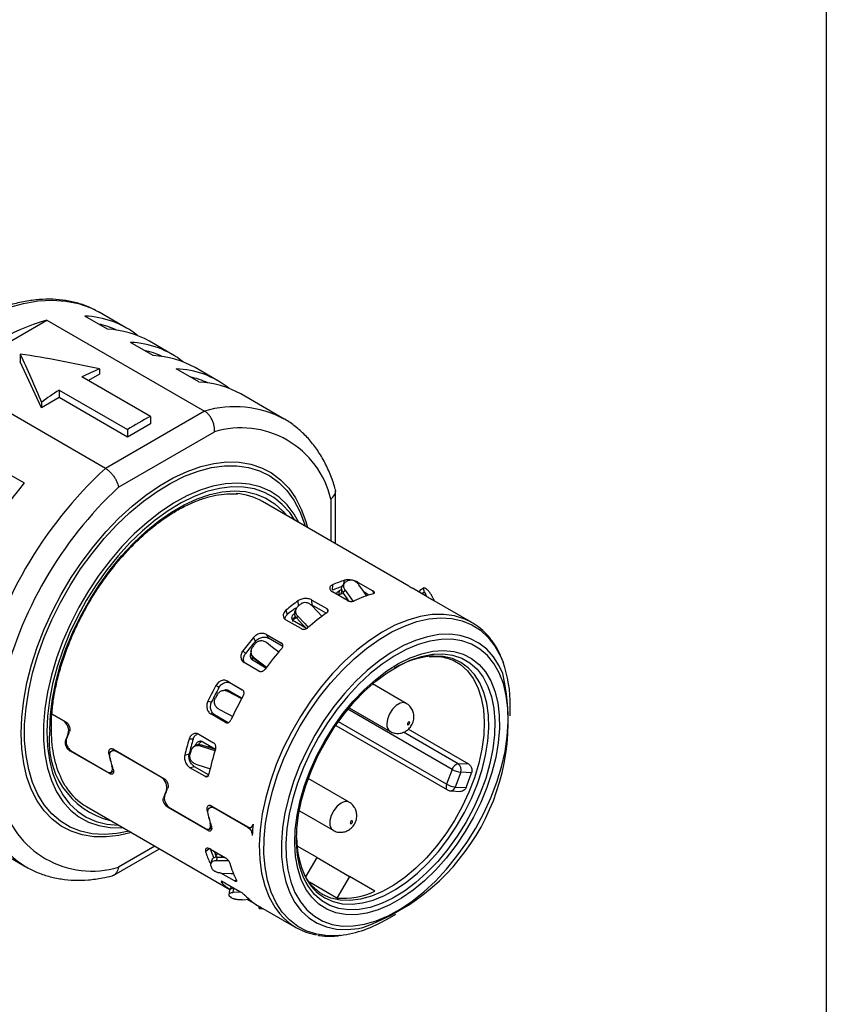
# Model space of a CAD drawing. Header units: millimetres. Extents: x 6 to 273, y 6 to 210.
# Tile 12 of 13: x 248 to 273, y 159 to 189. Entities that reach past the tile are written whole.
import ezdxf

# ---------------------------------------------------------------- set-up
doc = ezdxf.new("R2010")
doc.units = ezdxf.units.MM
doc.linetypes.add('SLD-Solid', pattern=[0])
doc.layers.add('TEXT', color=140, linetype='SLD-Solid', lineweight=25)

msp = doc.modelspace()

# ---------------------------------------------------------------- linework, layer by layer
for p, q in [((250.521, 180.184), (250.541, 180.172)), ((251.389, 179.682), (250.541, 180.172)), ((245.855, 178.155), (248.924, 179.927)), ((248.924, 179.927), (253.803, 177.111)), ((250.802, 179.644), (250.094, 180.053)), ((252.216, 178.828), (251.509, 179.236)), ((252.803, 178.866), (252.096, 179.274)), ((248.096, 178.878), (248.096, 178.633)), ((248.754, 177.217), (248.096, 178.633)), ((250.55, 178.416), (250.55, 178.254)), ((253.63, 178.012), (252.923, 178.42)), ((254.217, 178.05), (253.51, 178.458)), ((250.734, 175.339), (245.855, 178.155)), ((252.127, 176.947), (250.006, 178.171)), ((250.55, 178.254), (250.207, 178.055)), ((249.299, 177.763), (251.42, 176.539)), ((249.299, 177.763), (249.299, 177.531)), ((249.299, 177.531), (248.754, 177.217)), ((248.754, 177.379), (248.754, 177.217)), ((251.42, 176.306), (249.299, 177.531)), ((256.268, 176.866), (254.925, 177.641)), ((253.803, 177.111), (250.734, 175.339)), ((252.127, 176.947), (252.127, 176.715)), ((251.137, 174.755), (254.107, 176.47)), ((252.127, 176.715), (251.42, 176.306)), ((251.42, 176.539), (251.42, 176.306)), ((247.513, 175.297), (248.22, 174.888)), ((257.86, 173.003), (257.86, 174.632)), ((257.713, 174.387), (257.713, 173.087)), ((260.128, 171.693), (255.594, 174.31)), ((257.763, 171.735), (257.753, 171.566)), ((258.036, 171.447), (258.061, 171.581)), ((258.14, 171.798), (258.073, 171.713)), ((258.117, 171.768), (258.14, 171.876)), ((258.548, 171.769), (258.558, 171.811)), ((258.558, 171.811), (259.017, 171.546)), ((260.695, 171.365), (260.235, 171.63)), ((260.597, 171.642), (260.471, 171.557)), ((258.224, 171.249), (257.764, 171.514)), ((257.965, 171.545), (257.953, 171.416)), ((258.112, 171.462), (258.036, 171.447)), ((258.092, 171.49), (258.156, 171.571)), ((258.115, 171.312), (258.226, 171.297)), ((258.889, 171.418), (258.743, 171.502)), ((259.038, 171.471), (259.017, 171.546)), ((260.527, 171.462), (260.612, 171.519)), ((260.612, 171.519), (260.674, 171.377)), ((262.076, 170.568), (260.841, 171.281)), ((260.916, 171.238), (260.891, 171.296)), ((256.65, 171.015), (256.616, 170.952)), ((256.71, 171.084), (256.701, 171.24)), ((257.07, 171.131), (257.134, 171.106)), ((257.124, 171.263), (257.584, 170.998)), ((257.134, 171.106), (257.124, 171.263)), ((257.569, 170.855), (257.134, 171.106)), ((256.324, 170.946), (256.363, 170.811)), ((256.579, 170.844), (256.604, 170.739)), ((256.662, 170.698), (256.694, 170.759)), ((256.79, 170.378), (256.331, 170.644)), ((256.959, 170.382), (256.583, 170.599)), ((262.076, 170.568), (262.052, 170.582)), ((255.378, 169.988), (255.32, 170.105)), ((255.724, 170.198), (256.183, 169.933)), ((255.781, 170.082), (255.724, 170.198)), ((256.225, 169.826), (255.781, 170.082)), ((256.183, 169.933), (256.223, 169.883)), ((254.989, 169.693), (255.072, 169.608)), ((255.246, 169.693), (255.243, 169.662)), ((255.284, 169.431), (255.317, 169.472)), ((255.338, 169.448), (255.341, 169.476)), ((255.485, 169.065), (255.026, 169.33)), ((255.703, 169.158), (255.305, 169.388)), ((261.603, 169.34), (261.69, 169.286)), ((254.249, 168.554), (254.151, 168.615)), ((254.511, 168.753), (254.971, 168.487)), ((254.61, 168.692), (254.511, 168.753)), ((254.983, 168.476), (254.61, 168.692)), ((260.049, 168.064), (259.005, 168.667)), ((254.488, 168.447), (254.474, 168.451)), ((254.538, 168.428), (254.486, 168.443)), ((254.524, 168.431), (254.538, 168.428)), ((254.561, 168.456), (254.962, 168.225)), ((254.602, 168.394), (254.619, 168.425)), ((253.905, 168.134), (254.022, 168.111)), ((258.28, 167.931), (259.549, 167.198)), ((263.264, 167.679), (263.264, 167.991)), ((249.432, 167.522), (249.077, 167.727)), ((249.078, 167.743), (249.504, 167.497)), ((254.453, 167.476), (253.994, 167.741)), ((253.994, 167.741), (254.111, 167.718)), ((254.111, 167.718), (254.536, 167.472)), ((254.67, 167.659), (254.576, 167.714)), ((261.466, 166.019), (258.239, 167.882)), ((254.505, 167.463), (254.453, 167.476)), ((257.862, 167.381), (261.322, 165.384)), ((261.297, 165.563), (257.945, 167.498)), ((249.585, 167.144), (249.609, 167.155)), ((253.623, 167.107), (254.083, 166.842)), ((261.658, 166.196), (259.962, 167.174)), ((261.984, 166.179), (260.108, 167.262)), ((249.52, 166.901), (249.489, 166.887)), ((253.45, 166.958), (253.323, 166.956)), ((253.455, 166.713), (253.422, 166.674)), ((253.677, 166.744), (253.709, 166.781)), ((253.751, 166.87), (254.143, 166.644)), ((253.927, 166.703), (253.942, 166.761)), ((250.858, 165.891), (249.636, 166.597)), ((249.705, 166.571), (250.786, 165.947)), ((250.839, 166.494), (250.872, 166.51)), ((251.002, 166.633), (250.931, 166.599)), ((250.984, 166.643), (252.545, 165.742)), ((252.473, 165.766), (251.054, 166.586)), ((253.192, 166.465), (253.33, 166.505)), ((250.949, 166.125), (250.937, 166.119)), ((253.347, 166.074), (253.485, 166.114)), ((253.485, 166.114), (253.931, 165.856)), ((261.984, 166.179), (261.658, 166.196)), ((250.987, 165.952), (250.858, 165.891)), ((250.901, 165.93), (250.988, 165.971)), ((250.984, 165.97), (250.988, 165.967)), ((253.807, 165.808), (253.347, 166.074)), ((261.466, 166.019), (261.297, 165.563)), ((261.732, 165.931), (261.563, 165.475)), ((262.069, 165.915), (261.732, 165.931)), ((258.281, 165.002), (257.012, 165.735)), ((252.626, 165.389), (252.649, 165.4)), ((261.412, 165.357), (261.739, 165.341)), ((261.563, 165.475), (261.9, 165.458)), ((252.56, 165.146), (252.53, 165.131)), ((254.043, 164.877), (253.962, 164.839)), ((254.025, 164.888), (255.147, 164.24)), ((250.145, 164.87), (254.589, 162.304)), ((253.899, 164.136), (252.676, 164.841)), ((252.746, 164.816), (253.827, 164.192)), ((253.88, 164.738), (253.913, 164.755)), ((255.146, 164.223), (254.094, 164.83)), ((256.737, 164.739), (257.781, 164.136)), ((253.99, 164.37), (253.978, 164.364)), ((254.042, 164.204), (253.899, 164.136)), ((253.941, 164.175), (254.027, 164.215)), ((255.166, 164.233), (255.146, 164.223)), ((255.246, 164.229), (255.297, 164.253)), ((246.925, 163.785), (248.269, 163.009)), ((250.998, 162.748), (252.41, 163.563)), ((252.264, 163.647), (251.137, 162.997)), ((253.949, 163.565), (253.836, 163.468)), ((253.992, 163.549), (254.451, 163.283)), ((254.119, 163.436), (254.112, 163.479)), ((254.145, 163.46), (254.119, 163.436)), ((254.152, 163.349), (254.217, 163.419)), ((257.285, 163.289), (256.666, 163.646)), ((254.029, 163.218), (253.992, 163.101)), ((254.184, 163.293), (254.152, 163.349)), ((254.173, 163.195), (254.208, 163.307)), ((254.208, 163.307), (254.418, 163.302)), ((256.942, 162.695), (257.285, 163.289)), ((257.285, 163.289), (258.285, 162.711)), ((254.727, 162.568), (254.303, 162.813)), ((254.372, 162.541), (254.345, 162.504)), ((254.434, 162.51), (254.894, 162.245)), ((254.789, 162.589), (254.727, 162.568)), ((257.896, 162.038), (257.051, 162.526)), ((258.285, 162.711), (257.896, 162.038)), ((259.076, 162.255), (258.285, 162.711)), ((254.572, 162.281), (254.551, 162.138)), ((254.591, 162.308), (254.639, 162.392)), ((254.686, 162.206), (254.706, 162.342)), ((254.706, 162.342), (254.723, 162.343)), ((254.965, 161.983), (255.207, 162.001)), ((255.412, 161.831), (255.127, 161.995)), ((255.462, 161.801), (256.627, 161.128)), ((255.479, 161.791), (255.48, 161.731)), ((259.452, 161.389), (259.723, 161.545))]:
    msp.add_line(p, q)
at = {"flags": 128}
for points in [[(247.733, 180.318), (248.197, 180.446), (248.65, 180.523), (249.088, 180.547), (249.507, 180.518), (249.905, 180.438), (250.278, 180.305), (250.521, 180.184)], [(248.123, 167.136), (248.144, 167.642), (248.205, 168.166), (248.305, 168.705), (248.445, 169.253), (248.623, 169.805), (248.837, 170.357), (249.086, 170.903), (249.366, 171.439), (249.676, 171.959), (250.012, 172.458), (250.373, 172.934), (250.753, 173.38), (251.151, 173.793), (251.561, 174.169), (251.982, 174.506), (252.408, 174.799), (252.836, 175.046), (253.262, 175.245), (253.683, 175.394), (254.093, 175.492), (254.491, 175.538), (254.871, 175.531), (255.231, 175.471), (255.568, 175.36), (255.878, 175.198), (256.158, 174.986), (256.407, 174.727), (256.621, 174.422), (256.798, 174.075), (256.938, 173.689), (256.988, 173.506)], [(251.464, 164.109), (251.084, 164.033), (250.692, 164.004), (250.319, 164.028), (249.967, 164.106), (249.64, 164.235), (249.342, 164.416), (249.074, 164.647), (248.84, 164.924), (248.641, 165.247), (248.48, 165.611), (248.358, 166.013), (248.276, 166.45), (248.234, 166.918), (248.234, 167.411), (248.276, 167.926), (248.358, 168.458), (248.48, 169.002), (248.641, 169.552), (248.84, 170.104), (249.074, 170.652), (249.342, 171.191), (249.64, 171.717), (249.967, 172.224), (250.319, 172.707), (250.692, 173.163), (251.084, 173.586), (251.491, 173.973), (251.908, 174.321), (252.333, 174.625), (252.76, 174.884), (253.186, 175.094), (253.608, 175.254), (254.02, 175.363), (254.42, 175.418), (254.803, 175.421), (255.166, 175.37), (255.506, 175.266), (255.819, 175.111), (256.102, 174.905), (256.353, 174.651), (256.57, 174.351), (256.75, 174.007), (256.892, 173.623), (256.914, 173.549)], [(256.724, 173.658), (256.574, 173.924), (256.359, 174.206), (256.11, 174.442), (255.83, 174.629), (255.521, 174.765), (255.186, 174.85), (254.83, 174.882), (254.454, 174.861), (254.064, 174.787), (253.662, 174.661), (253.253, 174.484), (252.841, 174.258), (252.431, 173.985), (252.025, 173.668), (251.628, 173.311), (251.245, 172.915), (250.878, 172.487), (250.532, 172.029), (250.21, 171.546), (249.915, 171.044), (249.65, 170.527), (249.418, 170), (249.221, 169.468), (249.061, 168.937), (248.94, 168.413), (248.858, 167.899), (248.817, 167.402), (248.817, 166.927), (248.858, 166.477), (248.94, 166.058), (249.061, 165.673), (249.221, 165.327), (249.418, 165.023), (249.65, 164.764), (249.915, 164.553), (250.21, 164.391), (250.532, 164.28), (250.878, 164.222), (251.245, 164.216), (251.274, 164.218)], [(256.598, 173.731), (256.438, 173.971), (256.21, 174.225), (255.95, 174.433), (255.66, 174.592), (255.344, 174.7), (255.004, 174.758), (254.644, 174.763), (254.268, 174.716), (253.878, 174.618), (253.48, 174.469), (253.077, 174.271), (252.672, 174.026), (252.271, 173.736), (251.877, 173.405), (251.493, 173.035), (251.125, 172.63), (250.774, 172.194), (250.446, 171.732), (250.143, 171.248), (249.867, 170.746), (249.623, 170.233), (249.412, 169.713), (249.237, 169.191), (249.098, 168.672), (248.999, 168.162), (248.938, 167.665), (248.918, 167.187)], [(249.016, 167.243), (249.036, 167.718), (249.097, 168.21), (249.197, 168.717), (249.337, 169.232), (249.513, 169.75), (249.725, 170.265), (249.971, 170.773), (250.247, 171.268), (250.552, 171.746), (250.881, 172.2), (251.232, 172.628), (251.6, 173.023), (251.983, 173.383), (252.376, 173.703), (252.775, 173.98), (253.176, 174.212), (253.575, 174.395), (253.968, 174.529), (254.351, 174.611), (254.719, 174.641), (255.07, 174.619), (255.399, 174.544), (255.704, 174.418), (255.98, 174.242), (256.226, 174.018), (256.344, 173.877)], [(258.825, 171.384), (258.719, 171.537), (258.583, 171.731)], [(258.273, 171.23), (258.227, 171.296), (258.092, 171.49)], [(258.156, 171.571), (258.327, 171.324), (258.395, 171.226)], [(257.44, 170.753), (257.287, 170.916), (257.121, 171.092)], [(262.052, 170.582), (261.858, 170.676), (261.544, 170.774), (261.206, 170.82), (260.849, 170.813), (260.476, 170.754), (260.091, 170.643), (259.698, 170.481), (259.302, 170.269), (258.906, 170.011), (258.515, 169.709), (258.132, 169.366), (257.763, 168.986), (257.41, 168.572), (257.078, 168.13), (256.77, 167.663), (256.49, 167.177), (256.24, 166.677), (256.022, 166.168), (255.841, 165.656), (255.696, 165.146), (255.59, 164.643), (255.524, 164.153), (255.498, 163.681), (255.514, 163.232), (255.57, 162.811), (255.666, 162.422), (255.801, 162.069), (255.974, 161.756), (256.12, 161.559)], [(256.536, 170.658), (256.574, 170.685), (256.646, 170.736)], [(256.954, 170.385), (256.827, 170.521), (256.662, 170.698)], [(256.694, 170.759), (256.904, 170.534), (257.011, 170.418)], [(256.756, 167.347), (257.047, 167.819), (257.364, 168.269), (257.703, 168.693), (258.061, 169.087), (258.433, 169.445), (258.816, 169.765), (259.206, 170.042), (259.599, 170.275), (259.99, 170.459), (260.375, 170.595), (260.75, 170.679), (261.112, 170.712), (261.456, 170.692), (261.779, 170.621), (262.077, 170.498), (262.347, 170.326), (262.587, 170.105), (262.793, 169.839), (262.964, 169.529), (263.045, 169.336)], [(263.038, 168.986), (262.928, 169.224), (262.749, 169.505), (262.537, 169.742), (262.292, 169.932), (262.019, 170.073), (261.719, 170.165), (261.397, 170.205), (261.056, 170.193), (260.7, 170.129), (260.332, 170.015), (259.958, 169.851), (259.581, 169.639), (259.206, 169.382), (258.836, 169.082), (258.477, 168.744), (258.131, 168.37), (257.804, 167.965), (257.498, 167.533), (257.218, 167.08)], [(256.101, 169.65), (255.91, 169.796), (255.716, 169.944)], [(262.197, 164.205), (262.446, 164.669), (262.664, 165.144), (262.847, 165.624), (262.994, 166.105), (263.104, 166.579), (263.174, 167.042), (263.204, 167.489), (263.194, 167.913), (263.144, 168.311), (263.054, 168.676), (262.925, 169.006), (262.76, 169.296), (262.559, 169.543), (262.325, 169.743), (262.062, 169.895), (261.772, 169.997), (261.458, 170.048), (261.124, 170.046), (260.774, 169.993), (260.412, 169.888), (260.043, 169.733), (259.671, 169.529), (259.299, 169.28), (258.933, 168.988), (258.577, 168.656), (258.235, 168.288), (257.91, 167.889), (257.608, 167.463), (257.33, 167.016), (257.081, 166.552), (256.864, 166.077), (256.68, 165.596), (256.533, 165.116), (256.424, 164.641), (256.354, 164.178), (256.323, 163.732), (256.333, 163.308), (256.384, 162.91), (256.474, 162.545), (256.602, 162.215), (256.768, 161.925), (256.969, 161.678), (257.202, 161.478), (257.465, 161.325), (257.756, 161.223), (258.07, 161.173), (258.404, 161.175), (258.754, 161.228), (259.115, 161.333), (259.484, 161.488), (259.857, 161.691), (260.228, 161.941), (260.594, 162.233), (260.951, 162.565), (261.293, 162.933), (261.617, 163.332), (261.92, 163.758), (262.197, 164.205)], [(255.709, 169.162), (255.531, 169.299), (255.338, 169.448)], [(255.341, 169.476), (255.586, 169.287), (255.724, 169.181)], [(257.522, 166.905), (257.792, 167.339), (258.088, 167.75), (258.406, 168.134), (258.741, 168.485), (259.09, 168.798), (259.447, 169.07), (259.809, 169.297), (260.17, 169.475), (260.526, 169.603), (260.871, 169.68), (261.203, 169.703), (261.515, 169.672), (261.805, 169.589), (262.068, 169.454), (262.301, 169.269), (262.501, 169.036), (262.666, 168.759), (262.792, 168.44), (262.879, 168.084), (262.926, 167.697), (262.931, 167.282), (262.895, 166.845), (262.818, 166.392), (262.701, 165.929), (262.546, 165.462), (262.355, 164.997), (262.129, 164.54), (261.874, 164.096), (261.59, 163.673), (261.283, 163.275), (260.956, 162.907), (260.613, 162.574), (260.26, 162.281), (259.899, 162.032), (259.538, 161.829), (259.179, 161.675), (258.827, 161.573), (258.488, 161.523), (258.166, 161.527), (257.864, 161.583), (257.587, 161.693), (257.339, 161.853), (257.122, 162.063), (256.939, 162.318), (256.794, 162.617), (256.687, 162.954), (256.62, 163.326), (256.594, 163.728), (256.61, 164.155), (256.666, 164.6), (256.763, 165.059), (256.899, 165.525), (257.073, 165.992), (257.281, 166.454), (257.522, 166.905)], [(256.945, 162.521), (256.869, 162.679), (256.757, 163.005), (256.685, 163.367), (256.654, 163.76), (256.664, 164.178), (256.716, 164.616), (256.808, 165.067), (256.94, 165.526), (257.11, 165.987), (257.314, 166.443), (257.552, 166.888), (257.818, 167.316), (258.111, 167.721), (258.425, 168.098), (258.757, 168.442), (259.102, 168.748), (259.455, 169.011), (259.812, 169.229), (260.167, 169.399), (260.517, 169.517), (260.856, 169.583), (260.908, 169.589)], [(257.524, 162.044), (257.783, 161.927), (258.066, 161.862), (258.371, 161.848), (258.692, 161.886), (259.027, 161.976), (259.369, 162.115), (259.715, 162.303), (260.06, 162.537), (260.399, 162.814), (260.727, 163.129), (261.041, 163.479), (261.335, 163.859), (261.607, 164.263), (261.851, 164.687), (262.066, 165.125), (262.248, 165.57), (262.394, 166.016), (262.503, 166.459), (262.573, 166.89), (262.603, 167.306), (262.593, 167.699), (262.543, 168.066), (262.453, 168.4), (262.325, 168.698), (262.161, 168.955), (261.963, 169.168), (261.733, 169.333), (261.474, 169.45), (261.191, 169.515), (260.886, 169.529), (260.807, 169.524)], [(260.908, 169.589), (261.179, 169.596), (261.483, 169.555), (261.763, 169.461), (262.016, 169.315), (262.237, 169.119), (262.424, 168.877), (262.575, 168.59), (262.688, 168.264), (262.76, 167.902), (262.791, 167.509), (262.78, 167.091), (262.729, 166.653), (262.636, 166.201), (262.505, 165.742), (262.335, 165.282), (262.13, 164.826), (261.893, 164.381)], [(261.69, 169.286), (261.723, 169.263), (261.938, 169.072), (262.119, 168.834), (262.264, 168.552), (262.37, 168.231), (262.437, 167.876), (262.463, 167.49), (262.447, 167.08), (262.391, 166.652), (262.294, 166.21), (262.159, 165.762), (261.986, 165.314), (261.779, 164.872), (261.541, 164.442), (261.274, 164.03), (260.983, 163.643), (260.671, 163.285), (260.344, 162.962), (260.005, 162.677), (259.659, 162.436), (259.311, 162.242), (258.967, 162.096), (258.63, 162.002), (258.306, 161.96), (257.999, 161.971), (257.713, 162.036), (257.453, 162.152)], [(254.956, 168.208), (254.741, 168.319), (254.524, 168.431)], [(254.538, 168.428), (254.814, 168.285), (254.958, 168.21)], [(260.049, 168.064), (259.976, 168.087), (259.86, 168.069), (259.738, 167.998), (259.622, 167.883), (259.528, 167.737), (259.467, 167.579), (259.446, 167.427)], [(254.245, 167.887), (254.52, 167.743), (254.677, 167.661)], [(258.003, 160.882), (257.97, 160.879), (257.617, 160.872), (257.283, 160.918), (256.972, 161.015), (256.687, 161.163), (256.432, 161.36), (256.209, 161.604), (256.02, 161.892), (255.867, 162.222), (255.753, 162.589), (255.677, 162.99), (255.642, 163.421), (255.647, 163.878), (255.693, 164.354), (255.778, 164.846), (255.902, 165.347), (256.064, 165.854), (256.261, 166.359), (256.493, 166.859), (256.756, 167.347)], [(260.153, 167.468), (260.15, 167.482), (260.142, 167.491), (260.131, 167.493), (260.117, 167.488), (260.104, 167.477), (260.092, 167.462), (260.085, 167.444), (260.082, 167.427), (260.085, 167.413), (260.092, 167.404), (260.104, 167.402), (260.117, 167.406), (260.131, 167.417), (260.142, 167.433), (260.15, 167.451), (260.153, 167.468)], [(251.539, 164.066), (251.151, 163.975), (250.753, 163.929), (250.373, 163.936), (250.012, 163.995), (249.676, 164.106), (249.366, 164.269), (249.086, 164.481), (248.837, 164.74), (248.623, 165.044), (248.445, 165.391), (248.305, 165.778), (248.205, 166.2), (248.144, 166.654), (248.123, 167.136)], [(248.918, 167.187), (248.938, 166.732), (248.999, 166.305), (249.098, 165.91), (249.237, 165.551), (249.412, 165.231), (249.623, 164.955), (249.867, 164.723), (250.143, 164.54), (250.446, 164.406), (250.774, 164.323), (251.125, 164.291), (251.148, 164.291)], [(257.218, 167.08), (256.966, 166.611), (256.745, 166.131), (256.558, 165.645), (256.407, 165.159), (256.293, 164.678), (256.219, 164.208), (256.184, 163.755), (256.189, 163.322), (256.234, 162.916), (256.318, 162.541), (256.441, 162.2), (256.602, 161.899), (256.797, 161.64), (257.026, 161.426), (257.286, 161.26), (257.573, 161.143), (257.884, 161.077), (258.216, 161.063), (258.565, 161.101), (258.706, 161.13)], [(254.132, 166.6), (253.909, 166.671), (253.677, 166.744)], [(253.709, 166.781), (254.003, 166.688), (254.143, 166.644)], [(253.529, 166.188), (253.824, 166.094), (253.983, 166.042)], [(261.297, 165.563), (261.286, 165.527), (261.281, 165.493), (261.281, 165.461), (261.286, 165.432), (261.296, 165.409), (261.312, 165.391), (261.322, 165.384)], [(258.031, 164.977), (257.91, 164.883), (257.804, 164.751), (257.725, 164.597), (257.683, 164.439), (257.683, 164.297), (257.725, 164.188), (257.781, 164.136)], [(261.893, 164.381), (261.626, 163.953), (261.334, 163.547), (261.02, 163.17), (260.688, 162.827), (260.343, 162.521), (259.99, 162.257), (259.633, 162.039), (259.277, 161.87), (258.928, 161.751), (258.589, 161.686), (258.265, 161.673), (257.962, 161.714), (257.681, 161.808), (257.429, 161.954), (257.208, 162.149), (257.02, 162.392), (256.945, 162.521)], [(258.35, 164.345), (258.363, 164.356), (258.375, 164.371), (258.382, 164.389), (258.385, 164.406), (258.382, 164.42), (258.375, 164.429), (258.363, 164.431), (258.35, 164.426), (258.336, 164.415), (258.325, 164.4), (258.317, 164.382), (258.314, 164.365), (258.317, 164.351), (258.325, 164.342), (258.336, 164.34), (258.35, 164.345)], [(254.55, 163.187), (254.405, 163.19), (254.173, 163.195)], [(254.321, 162.81), (254.616, 162.803), (254.707, 162.801)], [(254.927, 162.224), (254.902, 162.222), (254.686, 162.206)]]:
    msp.add_lwpolyline(points, dxfattribs=at)
for centre, radius, start, end in [((251.018, 172.755), 7.472, 106.2787, 133.7159), ((249.993, 177.26), 2.795, 51.6381, 87.9105), ((249.948, 177.164), 2.702, 65.271, 77.6532), ((250.684, 176.786), 2.861, 60.4281, 87.6505), ((251.407, 176.443), 2.795, 51.6381, 87.9105), ((251.362, 176.348), 2.702, 65.271, 77.6532), ((252.098, 175.97), 2.861, 60.4281, 87.6505), ((252.866, 172.524), 6.33, 111.4581, 116.8627), ((252.821, 175.627), 2.795, 51.6381, 87.9105), ((252.777, 175.531), 2.702, 65.271, 77.6532), ((253.513, 175.153), 2.861, 60.4281, 87.6505), ((254.108, 170.373), 8.817, 123.0552, 127.3881), ((254.736, 173.97), 3.276, 62.1145, 106.5393), ((255.536, 170.224), 7.538, 116.8927, 123.1019), ((254.935, 173.741), 2.852, 13.0998, 106.8894), ((259.671, 165.664), 13.171, 132.7302, 167.2698), ((258.734, 166.205), 13.636, 140.4467, 159.5533), ((259.563, 165.726), 12.349, 133.0212, 166.9788), ((254.642, 172.642), 1.921, 60.2847, 85.6994), ((259.233, 168.136), 3.735, 107.6428, 113.3358), ((259.307, 168.178), 3.877, 107.517, 113.4616), ((259.314, 168.081), 3.718, 109.6978, 111.2808), ((259.647, 168.076), 4.032, 109.8769, 111.1016), ((259.466, 170.094), 1.932, 50.3785, 52.3782), ((259.259, 168.049), 3.611, 109.7826, 111.196), ((260.081, 167.728), 3.877, 105.8669, 115.1117), ((260.515, 165.967), 6.508, 125.8821, 130.0908), ((260.452, 165.935), 6.363, 127.0529, 129.9844), ((260.907, 165.774), 6.769, 127.5529, 128.4199), ((261.288, 165.519), 6.504, 124.7134, 131.2594), ((262.017, 164.382), 8.809, 139.4859, 142.925), ((261.836, 164.483), 8.487, 139.5587, 142.8522), ((262.474, 164.122), 9.164, 140.8512, 141.5596), ((262.79, 163.935), 8.804, 138.5309, 143.8799), ((261.104, 166.717), 2.823, 96.0361, 120.4295), ((259.452, 168.06), 3.812, 358.9642, 19.5442), ((256.433, 167.505), 6.769, 289.6234, 12.6308), ((262.359, 164.11), 9.363, 151.2407, 154.5428), ((262.162, 164.224), 9.02, 151.3106, 154.473), ((262.833, 163.836), 9.74, 152.5516, 153.2319), ((263.131, 163.664), 9.357, 150.3239, 155.4597), ((259.682, 167.396), 0.238, 172.5073, 235.962), ((251.49, 166.868), 2.503, 171.3844, 256.2314), ((260.792, 164.701), 7.802, 163.2038, 166.9331), ((260.648, 164.796), 7.516, 163.2827, 166.8542), ((261.207, 164.448), 8.115, 164.6843, 165.4526), ((261.565, 164.256), 7.797, 162.1683, 167.9687), ((261.701, 165.956), 0.243, 100.2085, 164.9789), ((261.528, 166.017), 0.221, 337.1947, 54.0853), ((261.814, 166.625), 0.698, 240.1537, 263.2681), ((255.788, 167.978), 6.611, 337.5972, 341.8131), ((261.645, 166.169), 0.698, 240.1537, 263.2681), ((251.13, 166.548), 1.945, 213.9492, 239.5692), ((261.422, 165.557), 0.2, 240.0027, 267.1549), ((261.406, 165.52), 0.163, 271.8346, 344.1025), ((249.923, 165.722), 3.177, 192.7199, 238.6228), ((250.308, 165.726), 2.852, 193.0998, 286.8894), ((258.176, 164.789), 0.238, 63.7746, 127.517), ((261.095, 163.729), 5.821, 174.0885, 177.6039), ((259.435, 163.892), 2.783, 179.4869, 205.6592), ((256.578, 164.329), 2.874, 197.4419, 204.7012), ((256.613, 164.424), 2.768, 197.5955, 204.5476), ((256.705, 164.382), 2.754, 200.1049, 202.0382), ((257.356, 163.884), 2.875, 195.4282, 206.7149), ((256.797, 164.076), 2.987, 200.3236, 201.8194), ((255.626, 163.855), 1.861, 226.5285, 236.2284), ((258.344, 163.403), 1.588, 206.8131, 238.9014), ((258.088, 164.306), 2.276, 265.1608, 295.7041), ((255.81, 163.581), 1.932, 230.3785, 232.3782), ((256.405, 163.409), 1.865, 223.8435, 238.9134), ((255.77, 163.985), 2.281, 263.9952, 265.7856), ((257.563, 162.75), 1.871, 219.522, 260.702), ((257.532, 164.558), 3.706, 277.3075, 301.2152)]:
    msp.add_arc(centre, radius, start, end)
for points, knots in [([(250.516, 180.179), (250.458, 180.213), (250.289, 180.312), (249.983, 180.427), (249.604, 180.525), (249.205, 180.574), (248.79, 180.576), (248.359, 180.531), (247.917, 180.439), (247.465, 180.3), (247.008, 180.116), (246.547, 179.886), (246.087, 179.613), (245.631, 179.3), (245.18, 178.948), (244.739, 178.559), (244.309, 178.137), (243.894, 177.684), (243.496, 177.202), (243.118, 176.696), (242.761, 176.168), (242.428, 175.621), (242.121, 175.06), (241.842, 174.487), (241.592, 173.906), (241.374, 173.32), (241.189, 172.734), (241.038, 172.151), (240.922, 171.575), (240.842, 171.009), (240.802, 170.517), (240.798, 170.219), (240.796, 170.101)], [0, 0, 0, 0, 0.017675, 0.050904, 0.084172, 0.117589, 0.151231, 0.185122, 0.21924, 0.253537, 0.287957, 0.322447, 0.356968, 0.39149, 0.425996, 0.46048, 0.494942, 0.529381, 0.563802, 0.598209, 0.632605, 0.666995, 0.701385, 0.735778, 0.770178, 0.804592, 0.839023, 0.873476, 0.907956, 0.942466, 0.977008, 1, 1, 1, 1]), ([(257.85, 174.691), (257.831, 174.757), (257.767, 174.975), (257.63, 175.32), (257.427, 175.712), (257.188, 176.064), (256.918, 176.376), (256.614, 176.638), (256.398, 176.8), (256.277, 176.86), (256.273, 176.862)], [0, 0, 0, 0, 0.069758, 0.22766, 0.384673, 0.540094, 0.693661, 0.845402, 0.995678, 1, 1, 1, 1]), ([(257.713, 174.387), (257.757, 174.429), (257.845, 174.513), (257.876, 174.628), (257.85, 174.681), (257.846, 174.689)], [0, 0, 0, 0, 0.458217, 0.913382, 1, 1, 1, 1]), ([(249.551, 165.436), (249.531, 165.463), (249.449, 165.572), (249.335, 165.805), (249.212, 166.132), (249.125, 166.494), (249.072, 166.883), (249.054, 167.299), (249.071, 167.736), (249.124, 168.191), (249.212, 168.659), (249.335, 169.136), (249.491, 169.618), (249.679, 170.1), (249.897, 170.577), (250.143, 171.044), (250.416, 171.498), (250.711, 171.934), (251.027, 172.347), (251.361, 172.734), (251.708, 173.092), (252.066, 173.416), (252.432, 173.705), (252.801, 173.954), (253.17, 174.162), (253.535, 174.328), (253.893, 174.45), (254.24, 174.526), (254.553, 174.56), (254.741, 174.547), (254.824, 174.541)], [0, 0, 0, 0, 0.011856, 0.049249, 0.086377, 0.123326, 0.160175, 0.196981, 0.233777, 0.270581, 0.307403, 0.344246, 0.381111, 0.417995, 0.454892, 0.491798, 0.528708, 0.565615, 0.602514, 0.639399, 0.676264, 0.713105, 0.749918, 0.786699, 0.823452, 0.860183, 0.896908, 0.933653, 0.970467, 1, 1, 1, 1]), ([(258.092, 171.49), (258.077, 171.517), (258.046, 171.571), (258.044, 171.651), (258.056, 171.702), (258.075, 171.715), (258.075, 171.715)], [0, 0, 0, 0, 0.33193, 0.665857, 0.999599, 1, 1, 1, 1]), ([(258.156, 171.571), (258.147, 171.585), (258.131, 171.612), (258.116, 171.652), (258.109, 171.687), (258.109, 171.717), (258.113, 171.742), (258.118, 171.761), (258.13, 171.786), (258.152, 171.816), (258.181, 171.83), (258.195, 171.837)], [0, 0, 0, 0, 0.132928, 0.253291, 0.361095, 0.456334, 0.538978, 0.609042, 0.66651, 0.833124, 1, 1, 1, 1]), ([(258.583, 171.731), (258.574, 171.743), (258.554, 171.769), (258.507, 171.813), (258.438, 171.858), (258.365, 171.877), (258.311, 171.878), (258.287, 171.871), (258.276, 171.867)], [0, 0, 0, 0, 0.124416, 0.249599, 0.499389, 0.749052, 0.874631, 1, 1, 1, 1]), ([(260.133, 171.69), (260.133, 171.69), (260.133, 171.69), (260.169, 171.669), (260.213, 171.643), (260.235, 171.63)], [0, 0, 0, 0, 0.153254, 0.576511, 1, 1, 1, 1]), ([(260.612, 171.519), (260.606, 171.532), (260.596, 171.557), (260.588, 171.587), (260.585, 171.609), (260.585, 171.624), (260.589, 171.634), (260.593, 171.64), (260.601, 171.645), (260.617, 171.644), (260.636, 171.631), (260.645, 171.625)], [0, 0, 0, 0, 0.1334746, 0.2542021, 0.3621887, 0.4574282, 0.5398906, 0.6095887, 0.6665092, 0.8331475, 1, 1, 1, 1]), ([(260.891, 171.296), (260.885, 171.309), (260.873, 171.335), (260.843, 171.391), (260.8, 171.462), (260.755, 171.524), (260.721, 171.562), (260.706, 171.576), (260.698, 171.583)], [0, 0, 0, 0, 0.124416, 0.249599, 0.499389, 0.749052, 0.874631, 1, 1, 1, 1]), ([(257.895, 171.47), (257.898, 171.484), (257.905, 171.515), (257.944, 171.534), (257.965, 171.545)], [0, 0, 0, 0, 0.465929, 1, 1, 1, 1]), ([(260.473, 171.493), (260.472, 171.497), (260.462, 171.524), (260.463, 171.549), (260.474, 171.554), (260.478, 171.556)], [0, 0, 0, 0, 0.1057334, 0.6997172, 1, 1, 1, 1]), ([(260.695, 171.365), (260.712, 171.355), (260.746, 171.336), (260.8, 171.305), (260.829, 171.288), (260.841, 171.281)], [0, 0, 0, 0, 0.3684927, 0.7367257, 1, 1, 1, 1]), ([(256.694, 170.759), (256.683, 170.772), (256.662, 170.797), (256.642, 170.838), (256.631, 170.876), (256.627, 170.91), (256.627, 170.939), (256.631, 170.963), (256.639, 170.996), (256.659, 171.037), (256.687, 171.064), (256.701, 171.077)], [0, 0, 0, 0, 0.133041, 0.25348, 0.361321, 0.45656, 0.539167, 0.609155, 0.66651, 0.833129, 1, 1, 1, 1]), ([(257.121, 171.092), (257.11, 171.103), (257.087, 171.126), (257.031, 171.161), (256.953, 171.187), (256.874, 171.183), (256.818, 171.164), (256.794, 171.148), (256.782, 171.14)], [0, 0, 0, 0, 0.124416, 0.249599, 0.499389, 0.749052, 0.874631, 1, 1, 1, 1]), ([(257.621, 170.914), (257.621, 170.917), (257.615, 170.947), (257.598, 170.974), (257.584, 170.998)], [0, 0, 0, 0, 0.109006, 1, 1, 1, 1]), ([(256.285, 170.684), (256.29, 170.704), (256.301, 170.75), (256.341, 170.79), (256.363, 170.811)], [0, 0, 0, 0, 0.448993, 1, 1, 1, 1]), ([(256.583, 170.599), (256.572, 170.606), (256.551, 170.621), (256.52, 170.658), (256.502, 170.713), (256.518, 170.772), (256.547, 170.815), (256.569, 170.834), (256.579, 170.844)], [0, 0, 0, 0, 0.125872, 0.250574, 0.49999, 0.749352, 0.874768, 1, 1, 1, 1]), ([(256.543, 170.585), (256.538, 170.598), (256.528, 170.631), (256.551, 170.688), (256.587, 170.722), (256.604, 170.739)], [0, 0, 0, 0, 0.259847, 0.629697, 1, 1, 1, 1]), ([(256.662, 170.698), (256.643, 170.724), (256.604, 170.775), (256.592, 170.866), (256.598, 170.929), (256.617, 170.952), (256.618, 170.953)], [0, 0, 0, 0, 0.32723, 0.65643, 0.985447, 1, 1, 1, 1]), ([(263.035, 169.369), (262.998, 169.462), (262.918, 169.669), (262.75, 169.948), (262.54, 170.209), (262.308, 170.425), (262.133, 170.531), (262.049, 170.581)], [0, 0, 0, 0, 0.173632, 0.386922, 0.598471, 0.808028, 1, 1, 1, 1]), ([(255.341, 169.476), (255.328, 169.488), (255.303, 169.509), (255.276, 169.548), (255.259, 169.586), (255.249, 169.621), (255.245, 169.653), (255.244, 169.679), (255.248, 169.717), (255.261, 169.765), (255.284, 169.801), (255.296, 169.819)], [0, 0, 0, 0, 0.13349, 0.254227, 0.362219, 0.457459, 0.539916, 0.609604, 0.666509, 0.833148, 1, 1, 1, 1]), ([(255.716, 169.944), (255.703, 169.953), (255.676, 169.971), (255.615, 169.994), (255.532, 170.002), (255.454, 169.977), (255.4, 169.942), (255.378, 169.919), (255.367, 169.907)], [0, 0, 0, 0, 0.124416, 0.249599, 0.499389, 0.749052, 0.874631, 1, 1, 1, 1]), ([(255.034, 169.326), (255.022, 169.359), (255, 169.419), (255.018, 169.523), (255.054, 169.58), (255.072, 169.608)], [0, 0, 0, 0, 0.378674, 0.68914, 1, 1, 1, 1]), ([(255.305, 169.388), (255.284, 169.404), (255.242, 169.437), (255.219, 169.516), (255.221, 169.583), (255.241, 169.618), (255.245, 169.625)], [0, 0, 0, 0, 0.306262, 0.612575, 0.91882, 1, 1, 1, 1]), ([(255.338, 169.448), (255.315, 169.47), (255.268, 169.516), (255.241, 169.609), (255.237, 169.677), (255.251, 169.706), (255.251, 169.706)], [0, 0, 0, 0, 0.330842, 0.663674, 0.996322, 1, 1, 1, 1]), ([(255.299, 169.393), (255.289, 169.418), (255.275, 169.453), (255.285, 169.493), (255.288, 169.505)], [0, 0, 0, 0, 0.70168, 1, 1, 1, 1]), ([(260.763, 169.507), (260.798, 169.511), (260.929, 169.526), (261.137, 169.507), (261.384, 169.447), (261.565, 169.373), (261.655, 169.304), (261.678, 169.286)], [0, 0, 0, 0, 0.097569, 0.361982, 0.629878, 0.90258, 1, 1, 1, 1]), ([(254.524, 168.431), (254.509, 168.438), (254.48, 168.451), (254.416, 168.463), (254.333, 168.454), (254.261, 168.413), (254.215, 168.367), (254.198, 168.339), (254.19, 168.325)], [0, 0, 0, 0, 0.124416, 0.249599, 0.499389, 0.749052, 0.874631, 1, 1, 1, 1]), ([(254.561, 168.456), (254.534, 168.466), (254.478, 168.487), (254.408, 168.475), (254.379, 168.453), (254.377, 168.452)], [0, 0, 0, 0, 0.487422, 0.974918, 1, 1, 1, 1]), ([(254.541, 168.435), (254.551, 168.437), (254.586, 168.442), (254.617, 168.427), (254.638, 168.416)], [0, 0, 0, 0, 0.291449, 1, 1, 1, 1]), ([(254.245, 167.887), (254.23, 167.896), (254.202, 167.913), (254.169, 167.947), (254.145, 167.981), (254.128, 168.015), (254.118, 168.045), (254.113, 168.072), (254.109, 168.11), (254.112, 168.162), (254.129, 168.202), (254.137, 168.222)], [0, 0, 0, 0, 0.133295, 0.253903, 0.36183, 0.457069, 0.539591, 0.609409, 0.66651, 0.83314, 1, 1, 1, 1]), ([(260.284, 167.651), (260.281, 167.699), (260.273, 167.793), (260.208, 167.923), (260.13, 168.016), (260.067, 168.049), (260.046, 168.059)], [0, 0, 0, 0, 0.284678, 0.569416, 0.862107, 1, 1, 1, 1]), ([(259.551, 167.203), (259.572, 167.19), (259.633, 167.151), (259.751, 167.131), (259.885, 167.14), (260.005, 167.184), (260.111, 167.256), (260.202, 167.36), (260.27, 167.495), (260.28, 167.599), (260.284, 167.651)], [0, 0, 0, 0, 0.069373, 0.209365, 0.335614, 0.454887, 0.573585, 0.700631, 0.849977, 1, 1, 1, 1]), ([(249.585, 167.144), (249.606, 167.195), (249.601, 167.274), (249.542, 167.421), (249.489, 167.489), (249.432, 167.521)], [0, 0, 0, 0, 0.5, 0.5, 1, 1, 1, 1]), ([(253.45, 166.958), (253.466, 166.996), (253.496, 167.07), (253.556, 167.102), (253.584, 167.117)], [0, 0, 0, 0, 0.529342, 1, 1, 1, 1]), ([(253.677, 166.744), (253.662, 166.748), (253.631, 166.756), (253.567, 166.757), (253.49, 166.736), (253.429, 166.686), (253.395, 166.635), (253.385, 166.606), (253.38, 166.592)], [0, 0, 0, 0, 0.124416, 0.249599, 0.499389, 0.749052, 0.874631, 1, 1, 1, 1]), ([(253.455, 166.711), (253.476, 166.732), (253.52, 166.774), (253.614, 166.8), (253.677, 166.788), (253.709, 166.781)], [0, 0, 0, 0, 0.328379, 0.664926, 1, 1, 1, 1]), ([(253.605, 166.752), (253.618, 166.785), (253.64, 166.844), (253.687, 166.87), (253.708, 166.882)], [0, 0, 0, 0, 0.545834, 1, 1, 1, 1]), ([(250.875, 166.4), (250.856, 166.474), (250.868, 166.542), (250.939, 166.615), (250.997, 166.618), (251.054, 166.585)], [0, 0, 0, 0, 0.5, 0.5, 1, 1, 1, 1]), ([(250.974, 166.619), (250.974, 166.62), (250.973, 166.629), (250.975, 166.636), (250.978, 166.643)], [0, 0, 0, 0, 0.070581, 1, 1, 1, 1]), ([(253.529, 166.188), (253.513, 166.194), (253.482, 166.206), (253.443, 166.233), (253.412, 166.261), (253.389, 166.29), (253.373, 166.318), (253.362, 166.342), (253.35, 166.377), (253.341, 166.426), (253.348, 166.466), (253.352, 166.487)], [0, 0, 0, 0, 0.133103, 0.253583, 0.361446, 0.456685, 0.539271, 0.609217, 0.66651, 0.833132, 1, 1, 1, 1]), ([(250.786, 165.947), (250.844, 165.914), (250.896, 165.915), (250.954, 165.982), (250.959, 166.047), (250.937, 166.119)], [0, 0, 0, 0, 0.5, 0.5, 1, 1, 1, 1]), ([(250.977, 166.028), (250.995, 165.97), (250.992, 165.918), (250.946, 165.865), (250.904, 165.864), (250.858, 165.891)], [0, 0, 0, 0, 0.5, 0.5, 1, 1, 1, 1]), ([(253.933, 165.817), (253.919, 165.813), (253.878, 165.801), (253.835, 165.806), (253.807, 165.808)], [0, 0, 0, 0, 0.351599, 1, 1, 1, 1]), ([(252.626, 165.389), (252.646, 165.44), (252.641, 165.518), (252.582, 165.666), (252.529, 165.733), (252.473, 165.766)], [0, 0, 0, 0, 0.5, 0.5, 1, 1, 1, 1]), ([(261.9, 165.458), (261.886, 165.433), (261.859, 165.383), (261.796, 165.344), (261.756, 165.343), (261.739, 165.342)], [0, 0, 0, 0, 0.370351, 0.740496, 1, 1, 1, 1]), ([(252.676, 164.841), (252.63, 164.868), (252.584, 164.919), (252.526, 165.032), (252.516, 165.092), (252.53, 165.131)], [0, 0, 0, 0, 0.5, 0.5, 1, 1, 1, 1]), ([(254.015, 164.864), (254.014, 164.864), (254.013, 164.874), (254.016, 164.881), (254.019, 164.887)], [0, 0, 0, 0, 0.070581, 1, 1, 1, 1]), ([(258.517, 164.59), (258.513, 164.637), (258.505, 164.731), (258.44, 164.861), (258.363, 164.955), (258.299, 164.987), (258.278, 164.997)], [0, 0, 0, 0, 0.284589, 0.569238, 0.861838, 1, 1, 1, 1]), ([(253.915, 164.645), (253.897, 164.718), (253.908, 164.787), (253.98, 164.86), (254.039, 164.862), (254.094, 164.83)], [0, 0, 0, 0, 0.5, 0.5, 1, 1, 1, 1]), ([(257.784, 164.141), (257.804, 164.128), (257.865, 164.089), (257.984, 164.069), (258.118, 164.079), (258.238, 164.123), (258.343, 164.195), (258.434, 164.298), (258.502, 164.433), (258.512, 164.537), (258.517, 164.59)], [0, 0, 0, 0, 0.068923, 0.208982, 0.335292, 0.454623, 0.573379, 0.700486, 0.849905, 1, 1, 1, 1]), ([(253.827, 164.192), (253.884, 164.159), (253.936, 164.16), (253.994, 164.227), (253.999, 164.291), (253.978, 164.364)], [0, 0, 0, 0, 0.5, 0.5, 1, 1, 1, 1]), ([(255.147, 164.24), (255.185, 164.218), (255.223, 164.215), (255.28, 164.248), (255.299, 164.284), (255.304, 164.329)], [0, 0, 0, 0, 0.5, 0.5, 1, 1, 1, 1]), ([(255.146, 164.223), (255.183, 164.202), (255.219, 164.162), (255.267, 164.069), (255.28, 164.017), (255.278, 163.973)], [0, 0, 0, 0, 0.5, 0.5, 1, 1, 1, 1]), ([(254.363, 163.304), (254.352, 163.313), (254.329, 163.334), (254.312, 163.357), (254.304, 163.369)], [0, 0, 0, 0, 0.4748288, 1, 1, 1, 1]), ([(254.173, 163.195), (254.158, 163.195), (254.128, 163.194), (254.073, 163.183), (254.018, 163.154), (253.991, 163.11), (253.987, 163.07), (253.993, 163.049), (253.996, 163.039)], [0, 0, 0, 0, 0.1244161, 0.2495993, 0.4993889, 0.7490524, 0.8746313, 1, 1, 1, 1]), ([(254.208, 163.307), (254.179, 163.305), (254.119, 163.301), (254.053, 163.267), (254.037, 163.231), (254.029, 163.214)], [0, 0, 0, 0, 0.339126, 0.680311, 1, 1, 1, 1]), ([(254.451, 163.283), (254.463, 163.277), (254.476, 163.268), (254.488, 163.257), (254.5, 163.247), (254.512, 163.235), (254.523, 163.222), (254.534, 163.21), (254.545, 163.196), (254.553, 163.183), (254.562, 163.169), (254.57, 163.156), (254.576, 163.143), (254.579, 163.135), (254.582, 163.127), (254.584, 163.119)], [0, 0, 0, 0, 0.0000503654, 0.0000503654, 0.0000503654, 0.0001007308, 0.0001007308, 0.0001007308, 0.0001510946, 0.0001510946, 0.0001510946, 0.0002014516, 0.0002014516, 0.0002014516, 0.0002343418, 0.0002343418, 0.0002343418, 0.0002343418]), ([(248.263, 163.013), (248.376, 162.953), (248.603, 162.831), (248.974, 162.705), (249.367, 162.621), (249.779, 162.584), (250.205, 162.596), (250.595, 162.645), (250.844, 162.703), (250.943, 162.727)], [0, 0, 0, 0, 0.144462, 0.293068, 0.442164, 0.592422, 0.744267, 0.897825, 1, 1, 1, 1]), ([(251.137, 162.997), (251.123, 162.938), (251.094, 162.819), (251.01, 162.736), (250.951, 162.731), (250.942, 162.731)], [0, 0, 0, 0, 0.4583501, 0.9136465, 1, 1, 1, 1]), ([(254.321, 162.81), (254.305, 162.811), (254.273, 162.813), (254.227, 162.823), (254.186, 162.835), (254.152, 162.849), (254.125, 162.863), (254.104, 162.876), (254.076, 162.896), (254.045, 162.926), (254.031, 162.953), (254.024, 162.966)], [0, 0, 0, 0, 0.13334, 0.253979, 0.36192, 0.45716, 0.539667, 0.609454, 0.666509, 0.833142, 1, 1, 1, 1]), ([(254.434, 162.51), (254.406, 162.525), (254.349, 162.555), (254.313, 162.563), (254.314, 162.554), (254.314, 162.553)], [0, 0, 0, 0, 0.4648486, 0.9293917, 1, 1, 1, 1]), ([(254.315, 162.539), (254.317, 162.536), (254.324, 162.526), (254.336, 162.513), (254.345, 162.504)], [0.78, 0.78, 0.78, 0.78, 0.8571429, 1, 1, 1, 1]), ([(254.788, 162.592), (254.792, 162.582), (254.795, 162.574), (254.796, 162.567), (254.797, 162.56), (254.796, 162.555), (254.792, 162.552), (254.789, 162.549), (254.783, 162.548), (254.776, 162.548), (254.769, 162.549), (254.759, 162.552), (254.749, 162.557), (254.742, 162.56), (254.735, 162.564), (254.727, 162.568)], [0, 0, 0, 0, 0.0000503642, 0.0000503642, 0.0000503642, 0.0001007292, 0.0001007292, 0.0001007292, 0.0001510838, 0.0001510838, 0.0001510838, 0.000201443, 0.000201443, 0.000201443, 0.000234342, 0.000234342, 0.000234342, 0.000234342]), ([(257.453, 162.152), (257.418, 162.174), (257.312, 162.24), (257.153, 162.383), (257.009, 162.559), (256.941, 162.694), (256.918, 162.741)], [0, 0, 0, 0, 0.1616665, 0.4927453, 0.8209777, 1, 1, 1, 1]), ([(254.686, 162.206), (254.672, 162.204), (254.644, 162.201), (254.598, 162.189), (254.557, 162.166), (254.548, 162.136), (254.558, 162.111), (254.571, 162.099), (254.578, 162.092)], [0, 0, 0, 0, 0.124416, 0.249599, 0.499389, 0.749052, 0.874631, 1, 1, 1, 1]), ([(254.706, 162.342), (254.68, 162.338), (254.626, 162.331), (254.58, 162.306), (254.577, 162.285), (254.576, 162.276)], [0, 0, 0, 0, 0.366873, 0.735974, 1, 1, 1, 1]), ([(254.894, 162.245), (254.906, 162.238), (254.919, 162.229), (254.932, 162.221), (254.946, 162.212), (254.96, 162.202), (254.973, 162.192), (254.986, 162.182), (255, 162.171), (255.012, 162.161), (255.024, 162.152), (255.035, 162.142), (255.044, 162.133), (255.05, 162.128), (255.056, 162.122), (255.06, 162.118)], [0, 0, 0, 0, 0.0000503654, 0.0000503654, 0.0000503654, 0.0001007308, 0.0001007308, 0.0001007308, 0.0001510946, 0.0001510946, 0.0001510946, 0.0002014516, 0.0002014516, 0.0002014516, 0.0002343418, 0.0002343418, 0.0002343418, 0.0002343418]), ([(254.965, 161.983), (254.949, 161.982), (254.918, 161.981), (254.872, 161.982), (254.83, 161.986), (254.793, 161.992), (254.762, 161.998), (254.738, 162.004), (254.705, 162.013), (254.665, 162.028), (254.642, 162.043), (254.63, 162.05)], [0, 0, 0, 0, 0.1334746, 0.2542021, 0.3621887, 0.4574282, 0.5398906, 0.6095887, 0.6665092, 0.8331475, 1, 1, 1, 1]), ([(255.442, 161.812), (255.451, 161.807), (255.46, 161.802), (255.462, 161.801), (255.462, 161.801)], [0, 0, 0, 0, 0.885599, 1, 1, 1, 1]), ([(255.54, 161.756), (255.53, 161.754), (255.498, 161.749), (255.477, 161.737), (255.481, 161.724), (255.515, 161.719), (255.532, 161.716)], [0, 0, 0, 0, 0.124364, 0.416317, 0.708122, 1, 1, 1, 1]), ([(257.305, 160.891), (257.324, 160.887), (257.449, 160.858), (257.664, 160.848), (257.864, 160.866), (257.948, 160.873)], [0, 0, 0, 0, 0.09513, 0.620046, 1, 1, 1, 1])]:
    msp.add_open_spline(points, degree=3, knots=knots)
for points in [[(248.096, 178.878), (248.206, 178.642), (248.426, 178.155), (248.645, 177.642), (248.754, 177.379)], [(250.55, 178.416), (250.142, 178.507), (249.325, 178.674), (248.506, 178.815), (248.096, 178.878)], [(254.107, 176.47), (254.111, 176.502), (254.112, 176.572), (254.096, 176.681), (254.063, 176.789), (254.014, 176.891), (253.953, 176.982), (253.881, 177.058), (253.829, 177.095), (253.803, 177.111)], [(250.734, 175.339), (250.76, 175.324), (250.814, 175.287), (250.892, 175.215), (250.966, 175.131), (251.03, 175.038), (251.082, 174.941), (251.12, 174.844), (251.133, 174.784), (251.137, 174.755)], [(258.558, 171.811), (258.542, 171.82), (258.506, 171.838), (258.446, 171.86), (258.381, 171.877), (258.314, 171.888), (258.25, 171.892), (258.19, 171.888), (258.155, 171.881), (258.14, 171.876)], [(257.763, 171.735), (257.75, 171.729), (257.726, 171.716), (257.699, 171.693), (257.682, 171.666), (257.677, 171.646), (257.676, 171.636)], [(257.676, 171.636), (257.676, 171.626), (257.679, 171.604), (257.695, 171.571), (257.724, 171.541), (257.75, 171.523), (257.764, 171.514)], [(257.124, 171.263), (257.108, 171.272), (257.073, 171.288), (257.012, 171.304), (256.946, 171.311), (256.878, 171.307), (256.812, 171.294), (256.752, 171.272), (256.716, 171.251), (256.701, 171.24)], [(259.021, 171.457), (259.03, 171.46), (259.045, 171.466), (259.06, 171.479), (259.064, 171.494), (259.058, 171.511), (259.043, 171.529), (259.026, 171.54), (259.017, 171.546)], [(257.584, 170.865), (257.593, 170.872), (257.609, 170.886), (257.624, 170.909), (257.629, 170.934), (257.624, 170.958), (257.609, 170.98), (257.593, 170.993), (257.584, 170.998)], [(258.224, 171.249), (258.232, 171.244), (258.251, 171.235), (258.284, 171.226), (258.32, 171.221), (258.356, 171.22), (258.379, 171.223), (258.39, 171.225)], [(258.39, 171.225), (258.395, 171.226), (258.406, 171.228), (258.422, 171.233), (258.431, 171.237), (258.436, 171.239)], [(256.324, 170.946), (256.308, 170.933), (256.281, 170.904), (256.253, 170.857), (256.239, 170.808), (256.24, 170.76), (256.256, 170.714), (256.286, 170.674), (256.315, 170.653), (256.331, 170.644)], [(256.79, 170.378), (256.799, 170.373), (256.82, 170.364), (256.857, 170.359), (256.895, 170.361), (256.934, 170.37), (256.969, 170.386), (256.99, 170.4), (256.999, 170.408)], [(255.724, 170.198), (255.708, 170.208), (255.673, 170.222), (255.613, 170.233), (255.549, 170.23), (255.485, 170.216), (255.422, 170.189), (255.366, 170.152), (255.334, 170.121), (255.32, 170.105)], [(255.378, 169.988), (255.392, 170.005), (255.424, 170.036), (255.48, 170.073), (255.542, 170.1), (255.607, 170.114), (255.67, 170.117), (255.73, 170.106), (255.765, 170.092), (255.781, 170.082)], [(256.193, 169.765), (256.201, 169.774), (256.216, 169.795), (256.228, 169.827), (256.231, 169.859), (256.225, 169.889), (256.209, 169.915), (256.192, 169.928), (256.183, 169.933)], [(254.989, 169.693), (254.975, 169.675), (254.952, 169.637), (254.931, 169.577), (254.923, 169.517), (254.929, 169.459), (254.949, 169.406), (254.981, 169.362), (255.01, 169.34), (255.026, 169.33)], [(255.485, 169.065), (255.495, 169.06), (255.515, 169.052), (255.55, 169.049), (255.586, 169.056), (255.621, 169.071), (255.653, 169.095), (255.671, 169.114), (255.678, 169.125)], [(254.511, 168.753), (254.496, 168.762), (254.461, 168.776), (254.405, 168.783), (254.346, 168.775), (254.288, 168.753), (254.234, 168.718), (254.187, 168.671), (254.162, 168.634), (254.151, 168.615)], [(254.249, 168.554), (254.26, 168.573), (254.285, 168.611), (254.332, 168.657), (254.386, 168.692), (254.444, 168.714), (254.503, 168.722), (254.559, 168.715), (254.594, 168.701), (254.61, 168.692)], [(255.002, 168.296), (255.008, 168.308), (255.019, 168.332), (255.026, 168.37), (255.025, 168.407), (255.015, 168.44), (254.997, 168.468), (254.98, 168.482), (254.971, 168.487)], [(253.905, 168.134), (253.895, 168.114), (253.88, 168.072), (253.869, 168.005), (253.871, 167.939), (253.885, 167.876), (253.912, 167.82), (253.948, 167.773), (253.978, 167.75), (253.994, 167.741)], [(254.111, 167.718), (254.095, 167.727), (254.065, 167.75), (254.029, 167.796), (254.003, 167.852), (253.988, 167.915), (253.986, 167.981), (253.997, 168.048), (254.013, 168.09), (254.022, 168.111)], [(249.504, 167.497), (249.517, 167.49), (249.542, 167.471), (249.577, 167.431), (249.605, 167.384), (249.625, 167.333), (249.636, 167.281), (249.636, 167.234), (249.63, 167.207), (249.625, 167.195)], [(254.453, 167.476), (254.462, 167.471), (254.482, 167.463), (254.514, 167.462), (254.546, 167.471), (254.576, 167.489), (254.601, 167.516), (254.614, 167.538), (254.62, 167.55)], [(249.585, 167.144), (249.55, 167.057), (249.518, 166.971), (249.489, 166.887)], [(249.524, 166.935), (249.554, 167.02), (249.588, 167.107), (249.625, 167.195)], [(253.623, 167.107), (253.607, 167.116), (253.574, 167.13), (253.522, 167.136), (253.47, 167.126), (253.422, 167.102), (253.379, 167.064), (253.345, 167.015), (253.329, 166.976), (253.323, 166.956)], [(249.489, 166.887), (249.485, 166.875), (249.481, 166.849), (249.486, 166.804), (249.502, 166.754), (249.527, 166.705), (249.56, 166.66), (249.597, 166.623), (249.623, 166.604), (249.636, 166.597)], [(249.524, 166.935), (249.52, 166.923), (249.514, 166.895), (249.517, 166.846), (249.53, 166.792), (249.553, 166.738), (249.584, 166.686), (249.622, 166.639), (249.663, 166.599), (249.691, 166.58), (249.705, 166.571)], [(253.751, 166.87), (253.738, 166.878), (253.711, 166.89), (253.668, 166.894), (253.626, 166.886), (253.586, 166.866), (253.552, 166.835), (253.525, 166.794), (253.513, 166.762), (253.508, 166.745)], [(254.143, 166.644), (254.147, 166.656), (254.153, 166.681), (254.153, 166.72), (254.145, 166.759), (254.13, 166.794), (254.109, 166.823), (254.092, 166.836), (254.083, 166.842)], [(250.984, 166.643), (250.971, 166.65), (250.945, 166.661), (250.908, 166.663), (250.876, 166.651), (250.851, 166.625), (250.835, 166.589), (250.831, 166.544), (250.835, 166.511), (250.839, 166.494)], [(250.839, 166.494), (250.869, 166.367), (250.901, 166.242), (250.937, 166.119)], [(250.977, 166.028), (250.94, 166.15), (250.906, 166.274), (250.875, 166.4)], [(253.192, 166.465), (253.188, 166.445), (253.182, 166.402), (253.185, 166.336), (253.2, 166.27), (253.225, 166.208), (253.259, 166.152), (253.301, 166.106), (253.331, 166.083), (253.347, 166.074)], [(253.485, 166.114), (253.469, 166.123), (253.438, 166.146), (253.396, 166.192), (253.362, 166.247), (253.337, 166.31), (253.322, 166.376), (253.319, 166.442), (253.325, 166.485), (253.33, 166.505)], [(261.984, 166.179), (261.997, 166.172), (262.02, 166.154), (262.049, 166.115), (262.07, 166.069), (262.081, 166.017), (262.081, 165.964), (262.074, 165.931), (262.069, 165.915)], [(253.807, 165.808), (253.816, 165.803), (253.835, 165.796), (253.864, 165.794), (253.89, 165.803), (253.913, 165.821), (253.93, 165.848), (253.938, 165.87), (253.94, 165.881)], [(252.545, 165.742), (252.557, 165.735), (252.583, 165.716), (252.617, 165.676), (252.646, 165.629), (252.666, 165.578), (252.676, 165.526), (252.677, 165.478), (252.67, 165.451), (252.665, 165.44)], [(252.626, 165.389), (252.59, 165.301), (252.558, 165.215), (252.53, 165.131)], [(252.565, 165.18), (252.595, 165.265), (252.628, 165.351), (252.665, 165.44)], [(252.565, 165.18), (252.56, 165.168), (252.555, 165.14), (252.557, 165.09), (252.571, 165.037), (252.594, 164.983), (252.625, 164.931), (252.662, 164.884), (252.703, 164.844), (252.732, 164.824), (252.746, 164.816)], [(254.025, 164.888), (254.012, 164.895), (253.986, 164.906), (253.948, 164.908), (253.916, 164.895), (253.891, 164.87), (253.876, 164.834), (253.871, 164.789), (253.876, 164.755), (253.88, 164.738)], [(253.88, 164.738), (253.909, 164.612), (253.942, 164.487), (253.978, 164.364)], [(254.018, 164.272), (253.98, 164.394), (253.946, 164.519), (253.915, 164.645)], [(253.899, 164.136), (253.912, 164.128), (253.937, 164.117), (253.971, 164.114), (253.999, 164.124), (254.019, 164.147), (254.03, 164.181), (254.03, 164.224), (254.023, 164.256), (254.018, 164.272)], [(253.992, 163.549), (253.976, 163.558), (253.945, 163.573), (253.903, 163.583), (253.869, 163.582), (253.844, 163.569), (253.829, 163.544), (253.826, 163.511), (253.832, 163.483), (253.836, 163.468)]]:
    msp.add_open_spline(points, degree=3)
at = {"layer": 'TEXT'}
msp.add_line((273.05, 209.55), (273.05, 6.35), dxfattribs=at)

doc.saveas('drawing.dxf')
